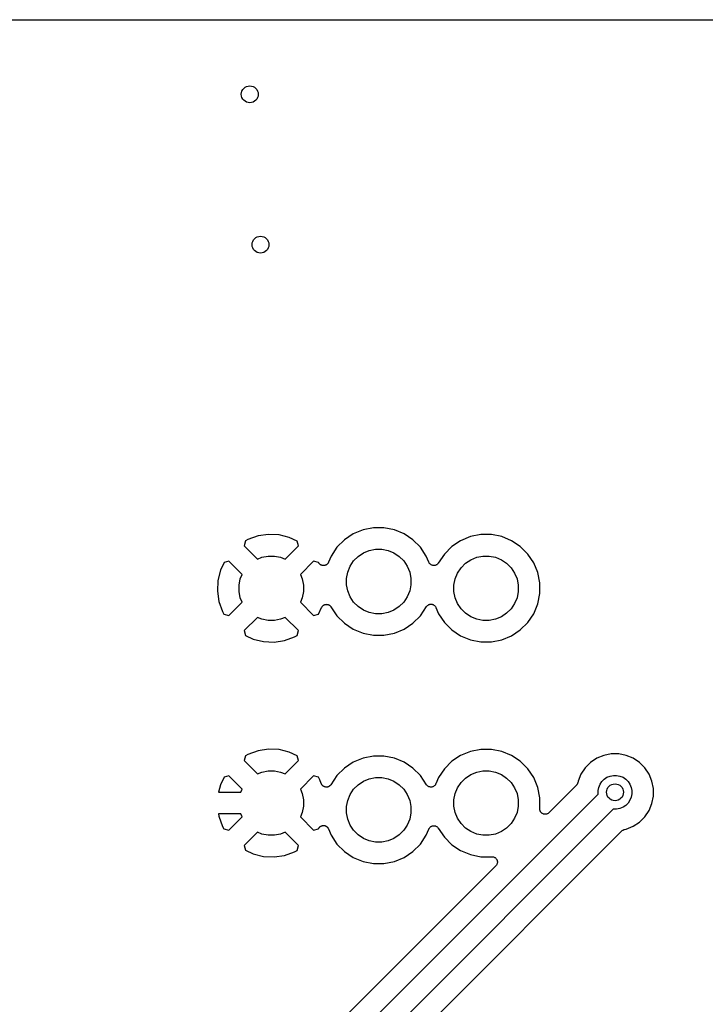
# Model space of a CAD drawing. Extents: x 0.71 to 5.18, y -2.28 to -0.62.
# Tile 10 of 14: x 2.52 to 3.15, y -1.54 to -0.62. Entities that reach past the tile are written whole.
import ezdxf

# ---------------------------------------------------------------- set-up
doc = ezdxf.new("R2010")
doc.units = 0
doc.header["$MEASUREMENT"] = 0
doc.layers.add('BLACK', color=7, linetype='CONTINUOUS')

msp = doc.modelspace()

# ---------------------------------------------------------------- linework, layer by layer
at = {"layer": 'BLACK', "linetype": 'CONTINUOUS'}
for p, q in [((0.7255, -0.6205), (5.1745, -0.6205)), ((2.74742, -1.09982), (2.73768, -1.10129)), ((2.75726, -1.10029), (2.74742, -1.09982)), ((2.76682, -1.10266), (2.75726, -1.10029)), ((2.82632, -1.09939), (2.81813, -1.10486)), ((2.83542, -1.09562), (2.82632, -1.09939)), ((2.84508, -1.0937), (2.83542, -1.09562)), ((2.85492, -1.0937), (2.84508, -1.0937)), ((2.86458, -1.09562), (2.85492, -1.0937)), ((2.87368, -1.09939), (2.86458, -1.09562)), ((2.88187, -1.10486), (2.87368, -1.09939)), ((2.94508, -1.1), (2.93542, -1.10192)), ((2.95492, -1.1), (2.94508, -1.1)), ((2.96458, -1.10192), (2.95492, -1.1)), ((2.72594, -1.10594), (2.72466, -1.11052)), ((2.7283, -1.10467), (2.72594, -1.10594)), ((2.73768, -1.10129), (2.7283, -1.10467)), ((2.77411, -1.10608), (2.76682, -1.10266)), ((2.77534, -1.11052), (2.77411, -1.10608)), ((2.81813, -1.10486), (2.81116, -1.11183)), ((2.88884, -1.11183), (2.88187, -1.10486)), ((2.92632, -1.10569), (2.91813, -1.11116)), ((2.93542, -1.10192), (2.92632, -1.10569)), ((2.97368, -1.10569), (2.96458, -1.10192)), ((2.98187, -1.11116), (2.97368, -1.10569)), ((2.72466, -1.11052), (2.73704, -1.1229)), ((2.76296, -1.1229), (2.77534, -1.11052)), ((2.81116, -1.11183), (2.80569, -1.12002)), ((2.83088, -1.1204), (2.83579, -1.11712)), ((2.83579, -1.11712), (2.84125, -1.11485)), ((2.84125, -1.11485), (2.84705, -1.1137)), ((2.84705, -1.1137), (2.85295, -1.1137)), ((2.85295, -1.1137), (2.85875, -1.11485)), ((2.85875, -1.11485), (2.86421, -1.11712)), ((2.86421, -1.11712), (2.86912, -1.1204)), ((2.89431, -1.12002), (2.88884, -1.11183)), ((2.91116, -1.11813), (2.90547, -1.12664)), ((2.91813, -1.11116), (2.91116, -1.11813)), ((2.98884, -1.11813), (2.98187, -1.11116)), ((2.99431, -1.12632), (2.98884, -1.11813)), ((2.70608, -1.12589), (2.70266, -1.13318)), ((2.71052, -1.12466), (2.70608, -1.12589)), ((2.7229, -1.13704), (2.71052, -1.12466)), ((2.73704, -1.1229), (2.74125, -1.12115)), ((2.74125, -1.12115), (2.74705, -1.12)), ((2.74705, -1.12), (2.75295, -1.12)), ((2.75295, -1.12), (2.75875, -1.12115)), ((2.75875, -1.12115), (2.76296, -1.1229)), ((2.78948, -1.12466), (2.7771, -1.13704)), ((2.79406, -1.12594), (2.78948, -1.12466)), ((2.79425, -1.12628), (2.79406, -1.12594)), ((2.79438, -1.12648), (2.79425, -1.12628)), ((2.79449, -1.12669), (2.79438, -1.12648)), ((2.79465, -1.12688), (2.79449, -1.12669)), ((2.79479, -1.12709), (2.79465, -1.12688)), ((2.79496, -1.12726), (2.79479, -1.12709)), ((2.79511, -1.12744), (2.79496, -1.12726)), ((2.7953, -1.1276), (2.79511, -1.12744)), ((2.79548, -1.12778), (2.7953, -1.1276)), ((2.79568, -1.12792), (2.79548, -1.12778)), ((2.8018, -1.12782), (2.80159, -1.12795)), ((2.80197, -1.12765), (2.8018, -1.12782)), ((2.80215, -1.1275), (2.80197, -1.12765)), ((2.80232, -1.12731), (2.80215, -1.1275)), ((2.8025, -1.12713), (2.80232, -1.12731)), ((2.80263, -1.12694), (2.8025, -1.12713)), ((2.80278, -1.12676), (2.80263, -1.12694)), ((2.8029, -1.12653), (2.80278, -1.12676)), ((2.80305, -1.12632), (2.8029, -1.12653)), ((2.80314, -1.12611), (2.80305, -1.12632)), ((2.80325, -1.1259), (2.80314, -1.12611)), ((2.80328, -1.12584), (2.80325, -1.1259)), ((2.80569, -1.12002), (2.80328, -1.12584)), ((2.82341, -1.12949), (2.8267, -1.12458)), ((2.8267, -1.12458), (2.83088, -1.1204)), ((2.86912, -1.1204), (2.8733, -1.12458)), ((2.8733, -1.12458), (2.87659, -1.12949)), ((2.8967, -1.12578), (2.89431, -1.12002)), ((2.89692, -1.1262), (2.8967, -1.12578)), ((2.89714, -1.12662), (2.89692, -1.1262)), ((2.89715, -1.12663), (2.89714, -1.12662)), ((2.89716, -1.12664), (2.89715, -1.12663)), ((2.89746, -1.12701), (2.89716, -1.12664)), ((2.89776, -1.12738), (2.89746, -1.12701)), ((2.89777, -1.12739), (2.89776, -1.12738)), ((2.89814, -1.1277), (2.89777, -1.12739)), ((2.89777, -1.12739), (2.89777, -1.12739)), ((2.89851, -1.128), (2.89814, -1.1277)), ((2.90443, -1.12775), (2.90406, -1.12804)), ((2.9048, -1.12745), (2.90443, -1.12775)), ((2.90481, -1.12744), (2.9048, -1.12745)), ((2.90482, -1.12743), (2.90481, -1.12744)), ((2.90512, -1.12707), (2.90482, -1.12743)), ((2.90543, -1.1267), (2.90512, -1.12707)), ((2.90544, -1.12668), (2.90543, -1.1267)), ((2.90545, -1.12668), (2.90544, -1.12668)), ((2.90547, -1.12664), (2.90545, -1.12668)), ((2.90545, -1.12668), (2.90545, -1.12668)), ((2.9267, -1.13088), (2.93088, -1.1267)), ((2.93088, -1.1267), (2.93579, -1.12341)), ((2.93579, -1.12341), (2.94125, -1.12115)), ((2.94125, -1.12115), (2.94705, -1.12)), ((2.94705, -1.12), (2.95295, -1.12)), ((2.95295, -1.12), (2.95875, -1.12115)), ((2.95875, -1.12115), (2.96421, -1.12341)), ((2.96421, -1.12341), (2.96912, -1.1267)), ((2.96912, -1.1267), (2.9733, -1.13088)), ((2.99808, -1.13542), (2.99431, -1.12632)), ((2.70266, -1.13318), (2.70029, -1.14274)), ((2.79586, -1.12807), (2.79568, -1.12792)), ((2.79608, -1.12819), (2.79586, -1.12807)), ((2.79629, -1.12833), (2.79608, -1.12819)), ((2.79651, -1.12842), (2.79629, -1.12833)), ((2.79671, -1.12853), (2.79651, -1.12842)), ((2.79696, -1.12861), (2.79671, -1.12853)), ((2.79719, -1.12871), (2.79696, -1.12861)), ((2.79742, -1.12875), (2.79719, -1.12871)), ((2.79765, -1.12882), (2.79742, -1.12875)), ((2.7979, -1.12885), (2.79765, -1.12882)), ((2.79815, -1.1289), (2.7979, -1.12885)), ((2.79838, -1.1289), (2.79815, -1.1289)), ((2.79862, -1.12893), (2.79838, -1.1289)), ((2.79887, -1.1289), (2.79862, -1.12893)), ((2.79912, -1.1289), (2.79887, -1.1289)), ((2.79935, -1.12886), (2.79912, -1.1289)), ((2.79959, -1.12884), (2.79935, -1.12886)), ((2.79983, -1.12877), (2.79959, -1.12884)), ((2.80008, -1.12872), (2.79983, -1.12877)), ((2.8003, -1.12863), (2.80008, -1.12872)), ((2.80052, -1.12856), (2.8003, -1.12863)), ((2.80075, -1.12845), (2.80052, -1.12856)), ((2.80099, -1.12835), (2.80075, -1.12845)), ((2.80118, -1.12822), (2.80099, -1.12835)), ((2.80139, -1.12811), (2.80118, -1.12822)), ((2.80159, -1.12795), (2.80139, -1.12811)), ((2.82, -1.14075), (2.82115, -1.13495)), ((2.82115, -1.13495), (2.82341, -1.12949)), ((2.87659, -1.12949), (2.87885, -1.13495)), ((2.87885, -1.13495), (2.88, -1.14075)), ((2.89852, -1.12801), (2.89851, -1.128)), ((2.89853, -1.12801), (2.89852, -1.12801)), ((2.89895, -1.12824), (2.89853, -1.12801)), ((2.89937, -1.12847), (2.89895, -1.12824)), ((2.89938, -1.12847), (2.89937, -1.12847)), ((2.89939, -1.12848), (2.89938, -1.12847)), ((2.89985, -1.12862), (2.89939, -1.12848)), ((2.9003, -1.12876), (2.89985, -1.12862)), ((2.90031, -1.12876), (2.9003, -1.12876)), ((2.90032, -1.12876), (2.90031, -1.12876)), ((2.9008, -1.12881), (2.90032, -1.12876)), ((2.90127, -1.12886), (2.9008, -1.12881)), ((2.90128, -1.12886), (2.90127, -1.12886)), ((2.90129, -1.12886), (2.90128, -1.12886)), ((2.90177, -1.12882), (2.90129, -1.12886)), ((2.90224, -1.12878), (2.90177, -1.12882)), ((2.90225, -1.12878), (2.90224, -1.12878)), ((2.90226, -1.12877), (2.90225, -1.12878)), ((2.90272, -1.12864), (2.90226, -1.12877)), ((2.90318, -1.12851), (2.90272, -1.12864)), ((2.90319, -1.1285), (2.90318, -1.12851)), ((2.9032, -1.1285), (2.90319, -1.1285)), ((2.90361, -1.12828), (2.9032, -1.1285)), ((2.90404, -1.12806), (2.90361, -1.12828)), ((2.90405, -1.12805), (2.90404, -1.12806)), ((2.90406, -1.12804), (2.90405, -1.12805)), ((2.92115, -1.14125), (2.92341, -1.13579)), ((2.92341, -1.13579), (2.9267, -1.13088)), ((2.9733, -1.13088), (2.97659, -1.13579)), ((2.97659, -1.13579), (2.97885, -1.14125)), ((3, -1.14508), (2.99808, -1.13542)), ((2.70029, -1.14274), (2.69982, -1.15258)), ((2.72, -1.14705), (2.72115, -1.14125)), ((2.72115, -1.14125), (2.7229, -1.13704)), ((2.7771, -1.13704), (2.77885, -1.14125)), ((2.77885, -1.14125), (2.78, -1.14705)), ((2.82, -1.14666), (2.82, -1.14075)), ((2.88, -1.14075), (2.88, -1.14666)), ((2.92, -1.14705), (2.92115, -1.14125)), ((2.97885, -1.14125), (2.98, -1.14705)), ((3, -1.15492), (3, -1.14508)), ((2.69982, -1.15258), (2.70129, -1.16232)), ((2.72, -1.15295), (2.72, -1.14705)), ((2.72115, -1.15875), (2.72, -1.15295)), ((2.78, -1.15295), (2.77885, -1.15875)), ((2.78, -1.14705), (2.78, -1.15295)), ((2.82115, -1.15245), (2.82, -1.14666)), ((2.82341, -1.15791), (2.82115, -1.15245)), ((2.87885, -1.15245), (2.87659, -1.15791)), ((2.88, -1.14666), (2.87885, -1.15245)), ((2.92, -1.15295), (2.92, -1.14705)), ((2.92115, -1.15875), (2.92, -1.15295)), ((2.98, -1.15295), (2.97885, -1.15875)), ((2.98, -1.14705), (2.98, -1.15295)), ((2.99808, -1.16458), (3, -1.15492)), ((2.70129, -1.16232), (2.70467, -1.1717)), ((2.71052, -1.17534), (2.7229, -1.16296)), ((2.7229, -1.16296), (2.72115, -1.15875)), ((2.77885, -1.15875), (2.7771, -1.16296)), ((2.7771, -1.16296), (2.78948, -1.17534)), ((2.8267, -1.16282), (2.82341, -1.15791)), ((2.83088, -1.167), (2.8267, -1.16282)), ((2.8733, -1.16282), (2.86912, -1.167)), ((2.87659, -1.15791), (2.8733, -1.16282)), ((2.92341, -1.16421), (2.92115, -1.15875)), ((2.9267, -1.16912), (2.92341, -1.16421)), ((2.97659, -1.16421), (2.9733, -1.16912)), ((2.97885, -1.15875), (2.97659, -1.16421)), ((2.70467, -1.1717), (2.70594, -1.17406)), ((2.79392, -1.17411), (2.79687, -1.16783)), ((2.79687, -1.16783), (2.7969, -1.16776)), ((2.7969, -1.16776), (2.79709, -1.16746)), ((2.79709, -1.16746), (2.79726, -1.16714)), ((2.79726, -1.16714), (2.79734, -1.16704)), ((2.79734, -1.16704), (2.79741, -1.16693)), ((2.79741, -1.16693), (2.79766, -1.16667)), ((2.79766, -1.16667), (2.79789, -1.16639)), ((2.79789, -1.16639), (2.79799, -1.16631)), ((2.79799, -1.16631), (2.79807, -1.16622)), ((2.79807, -1.16622), (2.79837, -1.166)), ((2.79837, -1.166), (2.79865, -1.16578)), ((2.79865, -1.16578), (2.79876, -1.16572)), ((2.79876, -1.16572), (2.79886, -1.16564)), ((2.79886, -1.16564), (2.79919, -1.16549)), ((2.79919, -1.16549), (2.79951, -1.16532)), ((2.79951, -1.16532), (2.79963, -1.16529)), ((2.79963, -1.16529), (2.79975, -1.16523)), ((2.79975, -1.16523), (2.8001, -1.16515)), ((2.8001, -1.16515), (2.80044, -1.16505)), ((2.80044, -1.16505), (2.80057, -1.16503)), ((2.80057, -1.16503), (2.8007, -1.165)), ((2.8007, -1.165), (2.80106, -1.16499)), ((2.80106, -1.16499), (2.80142, -1.16495)), ((2.80142, -1.16495), (2.80154, -1.16497)), ((2.80154, -1.16497), (2.80167, -1.16496)), ((2.80167, -1.16496), (2.80203, -1.16502)), ((2.80203, -1.16502), (2.80239, -1.16505)), ((2.80239, -1.16505), (2.80251, -1.16509)), ((2.80251, -1.16509), (2.80264, -1.16511)), ((2.80264, -1.16511), (2.80298, -1.16523)), ((2.80298, -1.16523), (2.80332, -1.16534)), ((2.80332, -1.16534), (2.80343, -1.1654)), ((2.80343, -1.1654), (2.80355, -1.16544)), ((2.80355, -1.16544), (2.80386, -1.16563)), ((2.80386, -1.16563), (2.80418, -1.1658)), ((2.80418, -1.1658), (2.80428, -1.16588)), ((2.80428, -1.16588), (2.80439, -1.16595)), ((2.80439, -1.16595), (2.80465, -1.16619)), ((2.80465, -1.16619), (2.80493, -1.16642)), ((2.80493, -1.16642), (2.80501, -1.16652)), ((2.80501, -1.16652), (2.80511, -1.16661)), ((2.80511, -1.16661), (2.80532, -1.1669)), ((2.80532, -1.1669), (2.80555, -1.16718)), ((2.80555, -1.16718), (2.81116, -1.17557)), ((2.83579, -1.17029), (2.83088, -1.167)), ((2.84125, -1.17255), (2.83579, -1.17029)), ((2.84705, -1.1737), (2.84125, -1.17255)), ((2.85875, -1.17255), (2.85295, -1.1737)), ((2.86421, -1.17029), (2.85875, -1.17255)), ((2.86912, -1.167), (2.86421, -1.17029)), ((2.88884, -1.17557), (2.89453, -1.16706)), ((2.89453, -1.16706), (2.89455, -1.16702)), ((2.89455, -1.16702), (2.89457, -1.167)), ((2.89455, -1.16702), (2.89455, -1.16702)), ((2.89455, -1.16702), (2.89455, -1.16702)), ((2.89457, -1.167), (2.89488, -1.16663)), ((2.89488, -1.16663), (2.89518, -1.16627)), ((2.89518, -1.16627), (2.89519, -1.16626)), ((2.89519, -1.16626), (2.8952, -1.16625)), ((2.8952, -1.16625), (2.89557, -1.16595)), ((2.89557, -1.16595), (2.89594, -1.16566)), ((2.89594, -1.16566), (2.89595, -1.16565)), ((2.89595, -1.16565), (2.89596, -1.16565)), ((2.89596, -1.16565), (2.89639, -1.16542)), ((2.89639, -1.16542), (2.8968, -1.1652)), ((2.8968, -1.1652), (2.89681, -1.1652)), ((2.89681, -1.1652), (2.89682, -1.1652)), ((2.89682, -1.1652), (2.89729, -1.16506)), ((2.89729, -1.16506), (2.89774, -1.16493)), ((2.89774, -1.16493), (2.89775, -1.16493)), ((2.89775, -1.16493), (2.89776, -1.16492)), ((2.89776, -1.16492), (2.89824, -1.16488)), ((2.89824, -1.16488), (2.89871, -1.16484)), ((2.89871, -1.16484), (2.89872, -1.16484)), ((2.89872, -1.16484), (2.89873, -1.16484)), ((2.89873, -1.16484), (2.89922, -1.16489)), ((2.89922, -1.16489), (2.89968, -1.16494)), ((2.89968, -1.16494), (2.89969, -1.16494)), ((2.89969, -1.16494), (2.8997, -1.16494)), ((2.8997, -1.16494), (2.90016, -1.16508)), ((2.90016, -1.16508), (2.90061, -1.16522)), ((2.90061, -1.16522), (2.90062, -1.16523)), ((2.90062, -1.16523), (2.90063, -1.16523)), ((2.90063, -1.16523), (2.90105, -1.16546)), ((2.90105, -1.16546), (2.90147, -1.16569)), ((2.90147, -1.16569), (2.90148, -1.16569)), ((2.90148, -1.16569), (2.90149, -1.1657)), ((2.90149, -1.1657), (2.90186, -1.166)), ((2.90186, -1.166), (2.90223, -1.16631)), ((2.90223, -1.16631), (2.90223, -1.16632)), ((2.90223, -1.16632), (2.90224, -1.16632)), ((2.90224, -1.16632), (2.90255, -1.1667)), ((2.90255, -1.1667), (2.90284, -1.16706)), ((2.90284, -1.16706), (2.90285, -1.16707)), ((2.90285, -1.16707), (2.90286, -1.16708)), ((2.90286, -1.16708), (2.90308, -1.16751)), ((2.90308, -1.16751), (2.9033, -1.16792)), ((2.9033, -1.16792), (2.90569, -1.17368)), ((2.90569, -1.17368), (2.91116, -1.18187)), ((2.93088, -1.1733), (2.9267, -1.16912)), ((2.93579, -1.17659), (2.93088, -1.1733)), ((2.96912, -1.1733), (2.96421, -1.17659)), ((2.9733, -1.16912), (2.96912, -1.1733)), ((2.98884, -1.18187), (2.99431, -1.17368)), ((2.99431, -1.17368), (2.99808, -1.16458)), ((2.70594, -1.17406), (2.71052, -1.17534)), ((2.73704, -1.1771), (2.72466, -1.18948)), ((2.74125, -1.17885), (2.73704, -1.1771)), ((2.74705, -1.18), (2.74125, -1.17885)), ((2.75295, -1.18), (2.74705, -1.18)), ((2.75875, -1.17885), (2.75295, -1.18)), ((2.76296, -1.1771), (2.75875, -1.17885)), ((2.77534, -1.18948), (2.76296, -1.1771)), ((2.78948, -1.17534), (2.79392, -1.17411)), ((2.81116, -1.17557), (2.81813, -1.18254)), ((2.81813, -1.18254), (2.82632, -1.18801)), ((2.85295, -1.1737), (2.84705, -1.1737)), ((2.87368, -1.18801), (2.88187, -1.18254)), ((2.88187, -1.18254), (2.88884, -1.17557)), ((2.91116, -1.18187), (2.91813, -1.18884)), ((2.94125, -1.17885), (2.93579, -1.17659)), ((2.94705, -1.18), (2.94125, -1.17885)), ((2.95295, -1.18), (2.94705, -1.18)), ((2.95875, -1.17885), (2.95295, -1.18)), ((2.96421, -1.17659), (2.95875, -1.17885)), ((2.98187, -1.18884), (2.98884, -1.18187)), ((2.72466, -1.18948), (2.72589, -1.19392)), ((2.77406, -1.19406), (2.77534, -1.18948)), ((2.82632, -1.18801), (2.83542, -1.19178)), ((2.83542, -1.19178), (2.84508, -1.1937)), ((2.85492, -1.1937), (2.86458, -1.19178)), ((2.86458, -1.19178), (2.87368, -1.18801)), ((2.91813, -1.18884), (2.92632, -1.19431)), ((2.97368, -1.19431), (2.98187, -1.18884)), ((2.72589, -1.19392), (2.73318, -1.19734)), ((2.73318, -1.19734), (2.74274, -1.19971)), ((2.74274, -1.19971), (2.75258, -1.20018)), ((2.75258, -1.20018), (2.76232, -1.19871)), ((2.76232, -1.19871), (2.7717, -1.19533)), ((2.7717, -1.19533), (2.77406, -1.19406)), ((2.84508, -1.1937), (2.85492, -1.1937)), ((2.92632, -1.19431), (2.93542, -1.19808)), ((2.93542, -1.19808), (2.94508, -1.2)), ((2.94508, -1.2), (2.95492, -1.2)), ((2.95492, -1.2), (2.96458, -1.19808)), ((2.96458, -1.19808), (2.97368, -1.19431)), ((2.73768, -1.30129), (2.7283, -1.30467)), ((2.74742, -1.29982), (2.73768, -1.30129)), ((2.75726, -1.30029), (2.74742, -1.29982)), ((2.76682, -1.30266), (2.75726, -1.30029)), ((2.93542, -1.30192), (2.92632, -1.30569)), ((2.94508, -1.3), (2.93542, -1.30192)), ((2.95492, -1.3), (2.94508, -1.3)), ((2.96458, -1.30192), (2.95492, -1.3)), ((2.97368, -1.30569), (2.96458, -1.30192)), ((2.72594, -1.30594), (2.72466, -1.31052)), ((2.72466, -1.31052), (2.73704, -1.3229)), ((2.7283, -1.30467), (2.72594, -1.30594)), ((2.76296, -1.3229), (2.77534, -1.31052)), ((2.77411, -1.30608), (2.76682, -1.30266)), ((2.77534, -1.31052), (2.77411, -1.30608)), ((2.83542, -1.30822), (2.82632, -1.31199)), ((2.84508, -1.3063), (2.83542, -1.30822)), ((2.85492, -1.3063), (2.84508, -1.3063)), ((2.86458, -1.30822), (2.85492, -1.3063)), ((2.87368, -1.31199), (2.86458, -1.30822)), ((2.91813, -1.31116), (2.91116, -1.31813)), ((2.92632, -1.30569), (2.91813, -1.31116)), ((2.98187, -1.31116), (2.97368, -1.30569)), ((2.98884, -1.31813), (2.98187, -1.31116)), ((3.05307, -1.30832), (3.04721, -1.31223)), ((3.05957, -1.30563), (3.05307, -1.30832)), ((3.06648, -1.30425), (3.05957, -1.30563)), ((3.07352, -1.30425), (3.06648, -1.30425)), ((3.08043, -1.30563), (3.07352, -1.30425)), ((3.08693, -1.30832), (3.08043, -1.30563)), ((3.09279, -1.31223), (3.08693, -1.30832)), ((2.74125, -1.32115), (2.74705, -1.32)), ((2.74705, -1.32), (2.75295, -1.32)), ((2.75295, -1.32), (2.75875, -1.32115)), ((2.81813, -1.31746), (2.81116, -1.32443)), ((2.82632, -1.31199), (2.81813, -1.31746)), ((2.88187, -1.31746), (2.87368, -1.31199)), ((2.88884, -1.32443), (2.88187, -1.31746)), ((2.91116, -1.31813), (2.90569, -1.32632)), ((2.94125, -1.32115), (2.94705, -1.32)), ((2.94705, -1.32), (2.95295, -1.32)), ((2.95295, -1.32), (2.95875, -1.32115)), ((2.99431, -1.32632), (2.98884, -1.31813)), ((3.04223, -1.31721), (3.03832, -1.32307)), ((3.04721, -1.31223), (3.04223, -1.31721)), ((3.09777, -1.31721), (3.09279, -1.31223)), ((3.10168, -1.32307), (3.09777, -1.31721)), ((2.70608, -1.32589), (2.70266, -1.33318)), ((2.71052, -1.32466), (2.70608, -1.32589)), ((2.7229, -1.33704), (2.71052, -1.32466)), ((2.73704, -1.3229), (2.74125, -1.32115)), ((2.75875, -1.32115), (2.76296, -1.3229)), ((2.78948, -1.32466), (2.7771, -1.33704)), ((2.79406, -1.32594), (2.78948, -1.32466)), ((2.79533, -1.3283), (2.79406, -1.32594)), ((2.79661, -1.33186), (2.79533, -1.3283)), ((2.81116, -1.32443), (2.80547, -1.33294)), ((2.83579, -1.32971), (2.84125, -1.32745)), ((2.84125, -1.32745), (2.84705, -1.3263)), ((2.84705, -1.3263), (2.85295, -1.3263)), ((2.85295, -1.3263), (2.85875, -1.32745)), ((2.85875, -1.32745), (2.86421, -1.32971)), ((2.89453, -1.33294), (2.88884, -1.32443)), ((2.90569, -1.32632), (2.9033, -1.33208)), ((2.9267, -1.33088), (2.93088, -1.3267)), ((2.93088, -1.3267), (2.93579, -1.32341)), ((2.93579, -1.32341), (2.94125, -1.32115)), ((2.95875, -1.32115), (2.96421, -1.32341)), ((2.96421, -1.32341), (2.96912, -1.3267)), ((2.96912, -1.3267), (2.9733, -1.33088)), ((2.99808, -1.33542), (2.99431, -1.32632)), ((3.03832, -1.32307), (3.03563, -1.32957)), ((3.05777, -1.32996), (3.05996, -1.32777)), ((3.05996, -1.32777), (3.06254, -1.32604)), ((3.06254, -1.32604), (3.06541, -1.32486)), ((3.06541, -1.32486), (3.06845, -1.32425)), ((3.06845, -1.32425), (3.07155, -1.32425)), ((3.07155, -1.32425), (3.07459, -1.32486)), ((3.07459, -1.32486), (3.07746, -1.32604)), ((3.07746, -1.32604), (3.08004, -1.32777)), ((3.08004, -1.32777), (3.08223, -1.32996)), ((3.10437, -1.32957), (3.10168, -1.32307)), ((2.70266, -1.33318), (2.70097, -1.34)), ((2.72167, -1.34), (2.7229, -1.33704)), ((2.7771, -1.33704), (2.77885, -1.34125)), ((2.79666, -1.33196), (2.79661, -1.33186)), ((2.79669, -1.33206), (2.79666, -1.33196)), ((2.79687, -1.3324), (2.79669, -1.33206)), ((2.79703, -1.33274), (2.79687, -1.3324)), ((2.79709, -1.33283), (2.79703, -1.33274)), ((2.79714, -1.33292), (2.79709, -1.33283)), ((2.79738, -1.33322), (2.79714, -1.33292)), ((2.79761, -1.33352), (2.79738, -1.33322)), ((2.79769, -1.3336), (2.79761, -1.33352)), ((2.79776, -1.33368), (2.79769, -1.3336)), ((2.79805, -1.33392), (2.79776, -1.33368)), ((2.79833, -1.33418), (2.79805, -1.33392)), ((2.79843, -1.33423), (2.79833, -1.33418)), ((2.79851, -1.3343), (2.79843, -1.33423)), ((2.79884, -1.33449), (2.79851, -1.3343)), ((2.79917, -1.33468), (2.79884, -1.33449)), ((2.79927, -1.33472), (2.79917, -1.33468)), ((2.79936, -1.33477), (2.79927, -1.33472)), ((2.79973, -1.33488), (2.79936, -1.33477)), ((2.80009, -1.33501), (2.79973, -1.33488)), ((2.80019, -1.33503), (2.80009, -1.33501)), ((2.8003, -1.33506), (2.80019, -1.33503)), ((2.80068, -1.3351), (2.8003, -1.33506)), ((2.80105, -1.33516), (2.80068, -1.3351)), ((2.80116, -1.33515), (2.80105, -1.33516)), ((2.80127, -1.33516), (2.80116, -1.33515)), ((2.80165, -1.33513), (2.80127, -1.33516)), ((2.80203, -1.33511), (2.80165, -1.33513)), ((2.80213, -1.33509), (2.80203, -1.33511)), ((2.80224, -1.33508), (2.80213, -1.33509)), ((2.80261, -1.33497), (2.80224, -1.33508)), ((2.80298, -1.33488), (2.80261, -1.33497)), ((2.80307, -1.33484), (2.80298, -1.33488)), ((2.80318, -1.33481), (2.80307, -1.33484)), ((2.80351, -1.33463), (2.80318, -1.33481)), ((2.80386, -1.33447), (2.80351, -1.33463)), ((2.80395, -1.33441), (2.80386, -1.33447)), ((2.80404, -1.33436), (2.80395, -1.33441)), ((2.80434, -1.33412), (2.80404, -1.33436)), ((2.80465, -1.33389), (2.80434, -1.33412)), ((2.80472, -1.33381), (2.80465, -1.33389)), ((2.8048, -1.33375), (2.80472, -1.33381)), ((2.80505, -1.33345), (2.8048, -1.33375)), ((2.80531, -1.33317), (2.80505, -1.33345)), ((2.80536, -1.33308), (2.80531, -1.33317)), ((2.80543, -1.333), (2.80536, -1.33308)), ((2.80547, -1.33294), (2.80543, -1.333)), ((2.82341, -1.34209), (2.8267, -1.33718)), ((2.8267, -1.33718), (2.83088, -1.333)), ((2.83088, -1.333), (2.83579, -1.32971)), ((2.86421, -1.32971), (2.86912, -1.333)), ((2.86912, -1.333), (2.8733, -1.33718)), ((2.8733, -1.33718), (2.87659, -1.34209)), ((2.89483, -1.33331), (2.89453, -1.33294)), ((2.89513, -1.33368), (2.89483, -1.33331)), ((2.89514, -1.33369), (2.89513, -1.33368)), ((2.89515, -1.3337), (2.89514, -1.33369)), ((2.89552, -1.334), (2.89515, -1.3337)), ((2.89588, -1.3343), (2.89552, -1.334)), ((2.89589, -1.33431), (2.89588, -1.3343)), ((2.8959, -1.33432), (2.89589, -1.33431)), ((2.89633, -1.33455), (2.8959, -1.33432)), ((2.89674, -1.33477), (2.89633, -1.33455)), ((2.89675, -1.33477), (2.89674, -1.33477)), ((2.89676, -1.33478), (2.89675, -1.33477)), ((2.89722, -1.33492), (2.89676, -1.33478)), ((2.89767, -1.33506), (2.89722, -1.33492)), ((2.89768, -1.33506), (2.89767, -1.33506)), ((2.89769, -1.33506), (2.89768, -1.33506)), ((2.89817, -1.33511), (2.89769, -1.33506)), ((2.89864, -1.33516), (2.89817, -1.33511)), ((2.89865, -1.33516), (2.89864, -1.33516)), ((2.89866, -1.33516), (2.89865, -1.33516)), ((2.89914, -1.33512), (2.89866, -1.33516)), ((2.89961, -1.33508), (2.89914, -1.33512)), ((2.89962, -1.33507), (2.89961, -1.33508)), ((2.89963, -1.33507), (2.89962, -1.33507)), ((2.9001, -1.33494), (2.89963, -1.33507)), ((2.90055, -1.3348), (2.9001, -1.33494)), ((2.90056, -1.3348), (2.90055, -1.3348)), ((2.90057, -1.33479), (2.90056, -1.3348)), ((2.901, -1.33457), (2.90057, -1.33479)), ((2.90142, -1.33435), (2.901, -1.33457)), ((2.90143, -1.33434), (2.90142, -1.33435)), ((2.90142, -1.33435), (2.90142, -1.33435)), ((2.90181, -1.33404), (2.90143, -1.33434)), ((2.90218, -1.33374), (2.90181, -1.33404)), ((2.90219, -1.33373), (2.90218, -1.33373)), ((2.90218, -1.33373), (2.90218, -1.33374)), ((2.9025, -1.33336), (2.90219, -1.33373)), ((2.90281, -1.333), (2.9025, -1.33336)), ((2.90282, -1.33298), (2.90281, -1.33299)), ((2.90281, -1.33299), (2.90281, -1.333)), ((2.90305, -1.33256), (2.90282, -1.33298)), ((2.90328, -1.33214), (2.90305, -1.33256)), ((2.90329, -1.33212), (2.90328, -1.33214)), ((2.9033, -1.33208), (2.90329, -1.33212)), ((2.90329, -1.33212), (2.90329, -1.33212)), ((2.90329, -1.33212), (2.90329, -1.33212)), ((2.92115, -1.34125), (2.92341, -1.33579)), ((2.92341, -1.33579), (2.9267, -1.33088)), ((2.9733, -1.33088), (2.97659, -1.33579)), ((2.97659, -1.33579), (2.97885, -1.34125)), ((3, -1.34508), (2.99808, -1.33542)), ((3.03396, -1.33361), (3.00851, -1.35906)), ((3.03426, -1.33326), (3.03396, -1.33361)), ((3.03455, -1.3329), (3.03426, -1.33326)), ((3.03456, -1.33288), (3.03455, -1.3329)), ((3.03458, -1.33286), (3.03456, -1.33288)), ((3.0348, -1.33245), (3.03458, -1.33286)), ((3.03502, -1.33205), (3.0348, -1.33245)), ((3.03503, -1.33202), (3.03502, -1.33205)), ((3.03504, -1.332), (3.03503, -1.33202)), ((3.03518, -1.33156), (3.03504, -1.332)), ((3.03532, -1.33112), (3.03518, -1.33156)), ((3.03533, -1.33106), (3.03532, -1.33112)), ((3.03563, -1.32957), (3.03533, -1.33105)), ((3.03533, -1.33105), (3.03533, -1.33106)), ((3.03533, -1.33106), (3.03533, -1.33106)), ((3.03533, -1.33106), (3.03533, -1.33106)), ((3.05425, -1.33845), (3.05486, -1.33541)), ((3.05425, -1.34155), (3.05425, -1.33845)), ((3.05486, -1.33541), (3.05604, -1.33254)), ((3.05604, -1.33254), (3.05777, -1.32996)), ((3.08223, -1.32996), (3.08396, -1.33254)), ((3.08396, -1.33254), (3.08514, -1.33541)), ((3.08514, -1.33541), (3.08575, -1.33845)), ((3.08575, -1.33845), (3.08575, -1.34155)), ((3.10575, -1.33648), (3.10437, -1.32957)), ((3.10575, -1.34352), (3.10575, -1.33648)), ((2.70097, -1.34), (2.72167, -1.34)), ((2.74328, -1.65258), (3.05426, -1.3416)), ((2.77885, -1.34125), (2.78, -1.34705)), ((2.78, -1.34705), (2.78, -1.35295)), ((2.82, -1.35334), (2.82115, -1.34755)), ((2.82115, -1.34755), (2.82341, -1.34209)), ((2.87659, -1.34209), (2.87885, -1.34755)), ((2.87885, -1.34755), (2.88, -1.35334)), ((2.92, -1.34705), (2.92115, -1.34125)), ((2.92, -1.35295), (2.92, -1.34705)), ((2.97885, -1.34125), (2.98, -1.34705)), ((2.98, -1.34705), (2.98, -1.35295)), ((3, -1.3553), (3, -1.34508)), ((3.05426, -1.3416), (3.05425, -1.34155)), ((3.08396, -1.34746), (3.08223, -1.35004)), ((3.08514, -1.34459), (3.08396, -1.34746)), ((3.08575, -1.34155), (3.08514, -1.34459)), ((3.10437, -1.35043), (3.10575, -1.34352)), ((3.0684, -1.35574), (2.76, -1.66414)), ((2.78, -1.35295), (2.77885, -1.35875)), ((2.82, -1.35925), (2.82, -1.35334)), ((2.88, -1.35334), (2.88, -1.35925)), ((2.92115, -1.35875), (2.92, -1.35295)), ((2.98, -1.35295), (2.97885, -1.35875)), ((2.99998, -1.35551), (3, -1.3553)), ((2.99998, -1.35552), (2.99998, -1.35551)), ((2.99998, -1.35551), (2.99998, -1.35551)), ((3.00003, -1.356), (2.99998, -1.35552)), ((3.00007, -1.35648), (3.00003, -1.356)), ((3.00007, -1.35649), (3.00007, -1.35648)), ((3.00007, -1.35648), (3.00007, -1.35648)), ((3.00021, -1.35695), (3.00007, -1.35649)), ((3.00035, -1.35741), (3.00021, -1.35695)), ((3.06845, -1.35575), (3.0684, -1.35574)), ((3.07155, -1.35575), (3.06845, -1.35575)), ((3.07459, -1.35514), (3.07155, -1.35575)), ((3.07746, -1.35396), (3.07459, -1.35514)), ((3.08004, -1.35223), (3.07746, -1.35396)), ((3.08223, -1.35004), (3.08004, -1.35223)), ((3.09777, -1.36279), (3.10168, -1.35693)), ((3.10168, -1.35693), (3.10437, -1.35043)), ((2.70094, -1.36), (2.70129, -1.36232)), ((2.72167, -1.36), (2.70094, -1.36)), ((2.70129, -1.36232), (2.70467, -1.3717)), ((2.71052, -1.37534), (2.7229, -1.36296)), ((2.7229, -1.36296), (2.72167, -1.36)), ((2.77885, -1.35875), (2.7771, -1.36296)), ((2.7771, -1.36296), (2.78948, -1.37534)), ((2.82115, -1.36505), (2.82, -1.35925)), ((2.82341, -1.37051), (2.82115, -1.36505)), ((2.87885, -1.36505), (2.87659, -1.37051)), ((2.88, -1.35925), (2.87885, -1.36505)), ((2.92341, -1.36421), (2.92115, -1.35875)), ((2.9267, -1.36912), (2.92341, -1.36421)), ((2.97659, -1.36421), (2.9733, -1.36912)), ((2.97885, -1.35875), (2.97659, -1.36421)), ((3.00035, -1.35742), (3.00035, -1.35741)), ((3.00035, -1.35743), (3.00035, -1.35742)), ((3.00058, -1.35785), (3.00035, -1.35743)), ((3.0008, -1.35828), (3.00058, -1.35785)), ((3.00081, -1.35828), (3.0008, -1.35828)), ((3.00081, -1.35829), (3.00081, -1.35828)), ((3.00111, -1.35866), (3.00081, -1.35829)), ((3.00142, -1.35903), (3.00111, -1.35866)), ((3.00142, -1.35904), (3.00142, -1.35903)), ((3.00143, -1.35904), (3.00142, -1.35904)), ((3.0018, -1.35935), (3.00143, -1.35904)), ((3.00217, -1.35966), (3.0018, -1.35935)), ((3.00218, -1.35967), (3.00217, -1.35966)), ((3.00217, -1.35966), (3.00217, -1.35966)), ((3.00261, -1.3599), (3.00218, -1.35967)), ((3.00303, -1.36013), (3.00261, -1.3599)), ((3.00304, -1.36013), (3.00303, -1.36013)), ((3.00303, -1.36013), (3.00303, -1.36013)), ((3.0035, -1.36027), (3.00304, -1.36013)), ((3.00396, -1.36042), (3.0035, -1.36027)), ((3.00397, -1.36042), (3.00396, -1.36042)), ((3.00396, -1.36042), (3.00396, -1.36042)), ((3.00445, -1.36047), (3.00397, -1.36042)), ((3.00493, -1.36052), (3.00445, -1.36047)), ((3.00494, -1.36052), (3.00493, -1.36052)), ((3.00493, -1.36052), (3.00493, -1.36052)), ((3.00542, -1.36048), (3.00494, -1.36052)), ((3.0059, -1.36044), (3.00542, -1.36048)), ((3.00591, -1.36044), (3.0059, -1.36044)), ((3.00638, -1.3603), (3.00591, -1.36044)), ((3.00591, -1.36044), (3.00591, -1.36044)), ((3.00684, -1.36017), (3.00638, -1.3603)), ((3.00685, -1.36016), (3.00684, -1.36016)), ((3.00684, -1.36016), (3.00684, -1.36017)), ((3.00728, -1.35994), (3.00685, -1.36016)), ((3.0077, -1.35972), (3.00728, -1.35994)), ((3.00771, -1.35971), (3.0077, -1.35972)), ((3.00809, -1.35941), (3.00771, -1.35971)), ((3.00771, -1.35971), (3.00771, -1.35971)), ((3.00846, -1.35911), (3.00809, -1.35941)), ((3.00847, -1.3591), (3.00846, -1.35911)), ((3.00851, -1.35906), (3.00847, -1.3591)), ((3.00847, -1.3591), (3.00847, -1.3591)), ((3.00847, -1.3591), (3.00847, -1.3591)), ((3.09279, -1.36777), (3.09777, -1.36279)), ((2.70467, -1.3717), (2.70594, -1.37406)), ((2.70594, -1.37406), (2.71052, -1.37534)), ((2.78948, -1.37534), (2.79392, -1.37411)), ((2.79392, -1.37411), (2.79407, -1.37378)), ((2.79407, -1.37378), (2.7941, -1.37372)), ((2.7941, -1.37372), (2.79429, -1.37341)), ((2.79429, -1.37341), (2.79446, -1.37309)), ((2.79446, -1.37309), (2.79454, -1.373)), ((2.79454, -1.373), (2.79461, -1.37289)), ((2.79461, -1.37289), (2.79486, -1.37262)), ((2.79486, -1.37262), (2.79509, -1.37235)), ((2.79509, -1.37235), (2.79519, -1.37227)), ((2.79519, -1.37227), (2.79527, -1.37217)), ((2.79527, -1.37217), (2.79557, -1.37196)), ((2.79557, -1.37196), (2.79585, -1.37173)), ((2.79585, -1.37173), (2.79596, -1.37167)), ((2.79596, -1.37167), (2.79606, -1.3716)), ((2.79606, -1.3716), (2.79639, -1.37145)), ((2.79639, -1.37145), (2.79671, -1.37128)), ((2.79671, -1.37128), (2.79683, -1.37124)), ((2.79683, -1.37124), (2.79695, -1.37119)), ((2.79695, -1.37119), (2.7973, -1.37111)), ((2.7973, -1.37111), (2.79765, -1.371)), ((2.79765, -1.371), (2.79777, -1.37099)), ((2.79777, -1.37099), (2.7979, -1.37096)), ((2.7979, -1.37096), (2.79826, -1.37095)), ((2.79826, -1.37095), (2.79862, -1.37091)), ((2.79862, -1.37091), (2.79874, -1.37093)), ((2.79874, -1.37093), (2.79887, -1.37092)), ((2.79887, -1.37092), (2.79923, -1.37098)), ((2.79923, -1.37098), (2.79959, -1.37101)), ((2.79959, -1.37101), (2.79971, -1.37105)), ((2.79971, -1.37105), (2.79983, -1.37107)), ((2.79983, -1.37107), (2.80017, -1.37119)), ((2.80017, -1.37119), (2.80052, -1.3713)), ((2.80052, -1.3713), (2.80063, -1.37136)), ((2.80063, -1.37136), (2.80075, -1.3714)), ((2.80075, -1.3714), (2.80106, -1.37159)), ((2.80106, -1.37159), (2.80138, -1.37176)), ((2.80138, -1.37176), (2.80148, -1.37184)), ((2.80148, -1.37184), (2.80159, -1.37191)), ((2.80159, -1.37191), (2.80185, -1.37215)), ((2.80185, -1.37215), (2.80213, -1.37238)), ((2.80213, -1.37238), (2.80221, -1.37248)), ((2.80221, -1.37248), (2.80231, -1.37257)), ((2.80231, -1.37257), (2.80252, -1.37286)), ((2.80252, -1.37286), (2.80275, -1.37314)), ((2.80275, -1.37314), (2.80281, -1.37325)), ((2.80281, -1.37325), (2.80289, -1.37335)), ((2.80289, -1.37335), (2.80304, -1.37368)), ((2.80304, -1.37368), (2.80321, -1.374)), ((2.80321, -1.374), (2.80569, -1.37998)), ((2.8267, -1.37542), (2.82341, -1.37051)), ((2.87659, -1.37051), (2.8733, -1.37542)), ((2.89431, -1.37998), (2.8967, -1.37422)), ((2.8967, -1.37422), (2.89671, -1.37418)), ((2.89671, -1.37418), (2.89672, -1.37416)), ((2.89671, -1.37418), (2.89671, -1.37418)), ((2.89671, -1.37418), (2.89671, -1.37418)), ((2.89672, -1.37416), (2.89695, -1.37374)), ((2.89695, -1.37374), (2.89718, -1.37332)), ((2.89718, -1.37332), (2.89719, -1.37331)), ((2.89719, -1.3733), (2.8975, -1.37294)), ((2.89719, -1.37331), (2.89719, -1.3733)), ((2.8975, -1.37294), (2.89781, -1.37257)), ((2.89781, -1.37257), (2.89782, -1.37257)), ((2.89782, -1.37256), (2.89819, -1.37226)), ((2.89782, -1.37257), (2.89782, -1.37256)), ((2.89819, -1.37226), (2.89857, -1.37196)), ((2.89857, -1.37196), (2.89858, -1.37195)), ((2.89858, -1.37195), (2.899, -1.37173)), ((2.89858, -1.37195), (2.89858, -1.37195)), ((2.899, -1.37173), (2.89943, -1.3715)), ((2.89943, -1.3715), (2.89944, -1.3715)), ((2.89944, -1.3715), (2.89945, -1.3715)), ((2.89945, -1.3715), (2.89991, -1.37136)), ((2.89991, -1.37136), (2.90037, -1.37123)), ((2.90037, -1.37123), (2.90038, -1.37123)), ((2.90038, -1.37123), (2.90039, -1.37122)), ((2.90039, -1.37122), (2.90086, -1.37118)), ((2.90086, -1.37118), (2.90134, -1.37114)), ((2.90134, -1.37114), (2.90135, -1.37114)), ((2.90135, -1.37114), (2.90136, -1.37114)), ((2.90136, -1.37114), (2.90183, -1.37119)), ((2.90183, -1.37119), (2.90231, -1.37123)), ((2.90231, -1.37123), (2.90232, -1.37124)), ((2.90232, -1.37124), (2.90233, -1.37124)), ((2.90233, -1.37124), (2.90279, -1.37138)), ((2.90279, -1.37138), (2.90324, -1.37152)), ((2.90324, -1.37152), (2.90325, -1.37153)), ((2.90325, -1.37153), (2.90326, -1.37153)), ((2.90326, -1.37153), (2.90369, -1.37176)), ((2.90369, -1.37176), (2.9041, -1.37198)), ((2.9041, -1.37198), (2.90411, -1.37199)), ((2.90411, -1.37199), (2.90412, -1.372)), ((2.90412, -1.372), (2.90449, -1.37231)), ((2.90449, -1.37231), (2.90485, -1.3726)), ((2.90485, -1.3726), (2.90486, -1.37261)), ((2.90486, -1.37261), (2.90487, -1.37262)), ((2.90487, -1.37262), (2.90517, -1.37299)), ((2.90517, -1.37299), (2.90547, -1.37336)), ((2.90547, -1.37336), (2.91116, -1.38187)), ((2.93088, -1.3733), (2.9267, -1.36912)), ((2.93579, -1.37659), (2.93088, -1.3733)), ((2.96912, -1.3733), (2.96421, -1.37659)), ((2.9733, -1.36912), (2.96912, -1.3733)), ((3.0768, -1.3757), (3.07715, -1.37541)), ((3.07715, -1.37541), (3.07718, -1.3754)), ((3.07718, -1.3754), (3.0772, -1.37538)), ((3.0772, -1.37538), (3.07761, -1.37517)), ((3.07761, -1.37517), (3.07802, -1.37495)), ((3.07802, -1.37495), (3.07804, -1.37494)), ((3.07804, -1.37494), (3.07807, -1.37493)), ((3.07807, -1.37493), (3.07851, -1.3748)), ((3.07851, -1.3748), (3.07895, -1.37467)), ((3.07895, -1.37467), (3.08043, -1.37437)), ((3.08043, -1.37437), (3.08693, -1.37168)), ((3.08693, -1.37168), (3.09279, -1.36777)), ((2.73704, -1.3771), (2.72466, -1.38948)), ((2.74125, -1.37885), (2.73704, -1.3771)), ((2.74705, -1.38), (2.74125, -1.37885)), ((2.75295, -1.38), (2.74705, -1.38)), ((2.75875, -1.37885), (2.75295, -1.38)), ((2.76296, -1.3771), (2.75875, -1.37885)), ((2.77534, -1.38948), (2.76296, -1.3771)), ((2.78146, -1.67096), (3.07639, -1.37604)), ((2.80569, -1.37998), (2.81116, -1.38817)), ((2.83088, -1.3796), (2.8267, -1.37542)), ((2.83579, -1.38288), (2.83088, -1.3796)), ((2.84125, -1.38515), (2.83579, -1.38288)), ((2.86421, -1.38288), (2.85875, -1.38515)), ((2.86912, -1.3796), (2.86421, -1.38288)), ((2.8733, -1.37542), (2.86912, -1.3796)), ((2.88884, -1.38817), (2.89431, -1.37998)), ((2.91116, -1.38187), (2.91813, -1.38884)), ((2.94125, -1.37885), (2.93579, -1.37659)), ((2.94705, -1.38), (2.94125, -1.37885)), ((2.95295, -1.38), (2.94705, -1.38)), ((2.95875, -1.37885), (2.95295, -1.38)), ((2.96421, -1.37659), (2.95875, -1.37885)), ((3.07639, -1.37604), (3.0764, -1.37603)), ((3.0764, -1.37603), (3.07644, -1.37599)), ((3.0764, -1.37603), (3.0764, -1.37603)), ((3.0764, -1.37603), (3.0764, -1.37603)), ((3.07644, -1.37599), (3.0768, -1.3757)), ((2.72466, -1.38948), (2.72589, -1.39392)), ((2.77406, -1.39406), (2.77534, -1.38948)), ((2.81116, -1.38817), (2.81813, -1.39514)), ((2.84705, -1.3863), (2.84125, -1.38515)), ((2.85295, -1.3863), (2.84705, -1.3863)), ((2.85875, -1.38515), (2.85295, -1.3863)), ((2.88187, -1.39514), (2.88884, -1.38817)), ((2.91813, -1.38884), (2.92632, -1.39431)), ((2.72589, -1.39392), (2.73318, -1.39734)), ((2.73318, -1.39734), (2.74274, -1.39971)), ((2.74274, -1.39971), (2.75258, -1.40018)), ((2.75258, -1.40018), (2.76232, -1.39871)), ((2.76232, -1.39871), (2.7717, -1.39533)), ((2.7717, -1.39533), (2.77406, -1.39406)), ((2.81813, -1.39514), (2.82632, -1.40061)), ((2.82632, -1.40061), (2.83542, -1.40438)), ((2.86458, -1.40438), (2.87368, -1.40061)), ((2.87368, -1.40061), (2.88187, -1.39514)), ((2.92632, -1.39431), (2.93542, -1.39808)), ((2.93542, -1.39808), (2.94508, -1.4)), ((2.94508, -1.4), (2.95534, -1.4)), ((2.95534, -1.4), (2.95558, -1.39998)), ((2.95558, -1.39998), (2.95558, -1.39998)), ((2.95558, -1.39998), (2.95559, -1.39998)), ((2.95559, -1.39998), (2.95607, -1.40003)), ((2.95607, -1.40003), (2.95655, -1.40008)), ((2.95655, -1.40008), (2.95655, -1.40009)), ((2.95655, -1.40009), (2.95656, -1.40009)), ((2.95656, -1.40009), (2.95701, -1.40023)), ((2.95701, -1.40023), (2.95748, -1.40038)), ((2.95748, -1.40038), (2.95748, -1.40038)), ((2.95748, -1.40038), (2.95749, -1.40038)), ((2.95749, -1.40038), (2.95791, -1.40061)), ((2.95791, -1.40061), (2.95833, -1.40084)), ((2.95833, -1.40084), (2.95834, -1.40085)), ((2.95834, -1.40085), (2.95835, -1.40085)), ((2.95835, -1.40085), (2.95872, -1.40116)), ((2.95872, -1.40116), (2.95908, -1.40147)), ((2.95908, -1.40147), (2.95909, -1.40147)), ((2.95909, -1.40147), (2.95909, -1.40148)), ((2.95909, -1.40148), (2.95939, -1.40184)), ((2.95939, -1.40184), (2.9597, -1.40223)), ((2.9597, -1.40223), (2.9597, -1.40223)), ((2.9597, -1.40223), (2.95971, -1.40224)), ((2.95971, -1.40224), (2.95992, -1.40265)), ((2.95992, -1.40265), (2.96015, -1.40309)), ((2.95906, -1.40851), (2.73, -1.63757)), ((2.83542, -1.40438), (2.84508, -1.4063)), ((2.84508, -1.4063), (2.85492, -1.4063)), ((2.85492, -1.4063), (2.86458, -1.40438)), ((2.95936, -1.40815), (2.95906, -1.40851)), ((2.95967, -1.40777), (2.95936, -1.40815)), ((2.95968, -1.40776), (2.95967, -1.40777)), ((2.95967, -1.40777), (2.95967, -1.40777)), ((2.9599, -1.40734), (2.95968, -1.40776)), ((2.96013, -1.40691), (2.9599, -1.40734)), ((2.96014, -1.40691), (2.96013, -1.40691)), ((2.96028, -1.40644), (2.96014, -1.4069)), ((2.96014, -1.4069), (2.96014, -1.40691)), ((2.96015, -1.40309), (2.96016, -1.4031)), ((2.96016, -1.4031), (2.96016, -1.4031)), ((2.96016, -1.4031), (2.9603, -1.40357)), ((2.96042, -1.40598), (2.96028, -1.40644)), ((2.9603, -1.40357), (2.96043, -1.40402)), ((2.96043, -1.40597), (2.96042, -1.40597)), ((2.96042, -1.40597), (2.96042, -1.40598)), ((2.96043, -1.40402), (2.96043, -1.40403)), ((2.96043, -1.40403), (2.96043, -1.40404)), ((2.96043, -1.40404), (2.96048, -1.40452)), ((2.96047, -1.40548), (2.96043, -1.40597)), ((2.96052, -1.40501), (2.96047, -1.40548)), ((2.96048, -1.40452), (2.96052, -1.405)), ((2.96052, -1.405), (2.96052, -1.405)), ((2.96052, -1.405), (2.96052, -1.40501))]:
    msp.add_line(p, q, dxfattribs=at)
at = {"layer": 'BLACK'}
for centre in [(2.73, -0.69), (2.74, -0.83), (3.07, -1.34)]:
    msp.add_circle(centre, 0.007874, dxfattribs=at)

doc.saveas('drawing.dxf')
